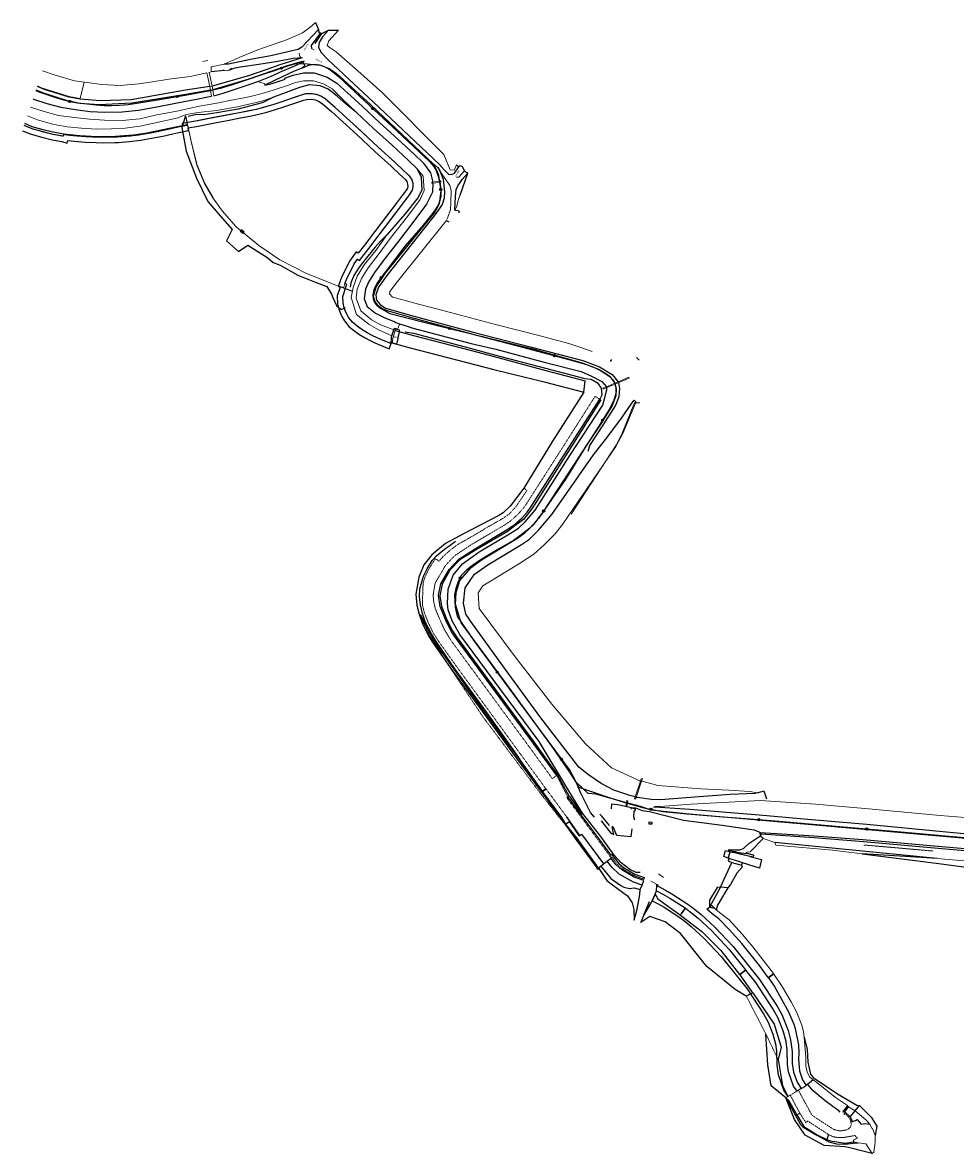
# Model space of a CAD drawing. Header units: metres. Extents: x -638 to 4513, y 95 to 2304.
# Tile 19 of 23: x -638 to 224, y 1260 to 2304. Entities that reach past the tile are written whole.
import ezdxf
from ezdxf.enums import TextEntityAlignment as Align

# ---------------------------------------------------------------- set-up
doc = ezdxf.new("R2010")
doc.units = ezdxf.units.M
doc.header["$LTSCALE"] = 0.1
for name, pattern in [('DASHDOT', [1, 0.5, -0.25, 0, -0.25]), ('DOT', [0.25, 0, -0.25]), ('HIDDEN', [9.525, 6.35, -3.175])]:
    doc.linetypes.add(name, pattern=pattern)
for name, color, linetype in [('BS-', 7, 'Continuous'), ('BS-BETONBAND', 255, 'Continuous'), ('BS-KANT-KREUKELBERM', 255, 'Continuous'), ('BS-KANT-OVERLAGING-BREUK-BETON', 1, 'Continuous'), ('BS-KRUINLIJN', 1, 'Continuous'), ('BS-OPP-5M2-NVV', 7, 'Continuous'), ('BS-OVERIGE-LIJNEN', 174, 'Continuous'), ('BS-SCHEIDINGSL-TALUDBEKL-NTZ', 1, 'Continuous'), ('BS-SCHEIDINGSLIJN-TALUD-NVV', 7, 'Continuous'), ('BS-SCHEIDINGSLIJN-TALUDBEKL', 255, 'Continuous'), ('BS-STORTSTEENLIJN-NVV', 7, 'Continuous'), ('BS-TEENSCHOT-GECONSTRUEERD', 198, 'Continuous'), ('BS-TUSSENBERM', 1, 'Continuous'), ('BS-VLAKAF-SL-OPENVLAKOBJECT', 7, 'Continuous'), ('BS-VLAKLABEL-OVERL-BREUK-BETON', 1, 'Continuous'), ('BS-ZANDLIJN', 76, 'Continuous'), ('Theoretische nullijn', 7, 'Continuous')]:
    doc.layers.add(name, color=color, linetype=linetype)
for name, color, linetype, lineweight in [('BS-BREEKLIJN', 253, 'Continuous', 0), ('BS-BREEKLIJN-NVV', 253, 'Continuous', 0), ('BS-DAMWAND-NVV', 253, 'Continuous', 0), ('BS-Dijkpaal', 2, 'Continuous', 25), ('BS-HEKWERK-NVV-KL-1_5M', 253, 'RASTER', 0), ('BS-HOOGTELIJN', 253, 'Continuous', 0), ('BS-HOOGTEPUNT', 253, 'Continuous', 0), ('BS-KANT-DOORGROEISTENEN', 253, 'Continuous', 0), ('BS-PERKOENRIJ', 203, 'DOT', 5), ('BS-PERKOENRIJ-MET-BETONBAND', 213, 'DASHDOT', 0), ('BS-PERKOENRIJ-NVV', 190, 'DOT', 5), ('BS-RASTER-NVV', 253, 'RASTER', 0), ('BS-TEENLIJN', 253, 'Continuous', 0), ('BS-TEENSCHOT', 11, 'HIDDEN', 13), ('BS-TRAP-CONTOUR', 253, 'Continuous', 0), ('BS-VLAKLABEL-BETON', 253, 'Continuous', 0), ('BS-VLAKLABEL-OVERIG', 253, 'Continuous', 0), ('BS-ZANDLIJN-NVV', 52, 'HIDDEN', 20)]:
    doc.layers.add(name, color=color, linetype=linetype, lineweight=lineweight)
doc.linetypes.add('RASTER', pattern='A,3,-2,[200,RASTER,S=0.75,R=0,X=0,Y=0],-2,3', length=10)

# ---------------------------------------------------------------- blocks, each defined once
blk = doc.blocks.new('12', base_point=(65397.449219, 405355.625))
at = {"layer": 'BS-HOOGTEPUNT'}
blk.add_lwpolyline([(65397.292969, 405355.15625), (65397.167969, 405355.21875), (65397.042969, 405355.34375), (65396.980469, 405355.46875), (65396.949219, 405355.59375), (65396.949219, 405355.65625), (65396.980469, 405355.78125), (65397.042969, 405355.90625), (65397.167969, 405356.03125), (65397.292969, 405356.09375), (65397.417969, 405356.125), (65397.480469, 405356.125), (65397.605469, 405356.09375), (65397.730469, 405356.03125), (65397.855469, 405355.90625), (65397.917969, 405355.78125), (65397.949219, 405355.65625), (65397.949219, 405355.59375), (65397.917969, 405355.46875), (65397.855469, 405355.34375), (65397.730469, 405355.21875), (65397.605469, 405355.15625), (65397.480469, 405355.125), (65397.417969, 405355.125)], close=True, dxfattribs=at)
for points in [[(65397.167969, 405355.3125), (65397.167969, 405355.9375)], [(65397.167969, 405355.625), (65397.730469, 405355.625)], [(65397.730469, 405355.3125), (65397.730469, 405355.96875)]]:
    blk.add_lwpolyline(points, dxfattribs=at)
blk = doc.blocks.new('dijkpaal')
at = {"layer": 'BS-Dijkpaal'}
h = blk.add_hatch(color=256, dxfattribs=at)
h.paths.add_polyline_path([(0, 0), (0, 1, 0.414214), (-1, 0)])
h.paths.add_polyline_path([(1, 0), (0, 0), (0, -1, 0.414214)])
for p, q in [((-1, 0), (1, 0)), ((0, -1), (0, 1))]:
    blk.add_line(p, q, dxfattribs=at)
blk.add_circle((0, 0), 1, dxfattribs=at)

msp = doc.modelspace()

# ---------------------------------------------------------------- linework, layer by layer
at = {"layer": 'BS-'}
msp.add_lwpolyline([(-637.523, 2204.232), (-629.489, 2201.04), (-619.865, 2198.225), (-610.21, 2195.882), (-601.395, 2194.31), (-596.435, 2192.811), (-595.887, 2195.156), (-589.692, 2194.455), (-579.345, 2193.694), (-569.55, 2193.243), (-562.787, 2193.13), (-552.482, 2193.272), (-548.944, 2193.432), (-538.786, 2194.195), (-528.773, 2195.364), (-518.673, 2197.18), (-508.08, 2199.279), (-498.77, 2201.339), (-493.19, 2202.619), (-484.443, 2204.361), (-484.763, 2206.853), (-477.003, 2208.175), (-469.335, 2209.658), (-461.585, 2211.159), (-455.183, 2212.369), (-448.389, 2213.64), (-436.249, 2215.957), (-427.772, 2217.564), (-420.698, 2219.06), (-411.954, 2221.293), (-404.938, 2223.414), (-395.57, 2226.507), (-387.096, 2229.394), (-377.864, 2232.496), (-375.581, 2233.154), (-370.559, 2233.284), (-367.487, 2232.69), (-364.272, 2231.481), (-361.044, 2229.482), (-354.079, 2223.541), (-352.404, 2221.964), (-342.319, 2212.773), (-328.787, 2200.345), (-312.351, 2185.158), (-297.42, 2171.439), (-289.209, 2163.836), (-284.138, 2159.091), (-282.775, 2157.334), (-282.059, 2154.719), (-281.984, 2152.857), (-282.347, 2151.265), (-284.989, 2147.081), (-287.055, 2144.318), (-291.651, 2138.261), (-306.413, 2118.791), (-312.213, 2111.266), (-321.897, 2098.624), (-327.638, 2091.083), (-329.711, 2092.357), (-335.703, 2083.893), (-343.268, 2068.772), (-345.376, 2062.707), (-346.033, 2060.817), (-344.339, 2059.853), (-346.996, 2051.709), (-346.68, 2044.541), (-345.494, 2039.384), (-344.615, 2036.889), (-342.735, 2032.684), (-340.369, 2028.642), (-336.275, 2023.608), (-332.164, 2019.997), (-327.109, 2016.462), (-322.021, 2013.369), (-316.55, 2010.494), (-312.299, 2008.477), (-306.525, 2005.9), (-299.024, 2002.973), (-297.207, 2007.631), (-304.597, 2010.515), (-310.209, 2013.019), (-314.314, 2014.967), (-319.557, 2017.723), (-324.376, 2020.652), (-329.073, 2023.936), (-332.661, 2027.088), (-336.248, 2031.499), (-338.282, 2034.974), (-339.968, 2038.744), (-340.685, 2040.779), (-341.705, 2045.217), (-341.961, 2051.022), (-338.796, 2060.724), (-338.32, 2062.182), (-339.944, 2063.106), (-338.652, 2066.824), (-331.402, 2081.315), (-328.338, 2085.644), (-326.402, 2084.454), (-317.924, 2095.589), (-308.249, 2108.22), (-302.441, 2115.754), (-287.668, 2135.24), (-283.062, 2141.31), (-280.867, 2144.245), (-277.664, 2149.318), (-276.961, 2152.393), (-277.087, 2155.49), (-278.215, 2159.612), (-280.431, 2162.47), (-285.803, 2167.496), (-294.03, 2175.114), (-308.963, 2188.835), (-325.4, 2204.023), (-338.944, 2216.462), (-349.007, 2225.633), (-350.742, 2227.266), (-358.089, 2233.533), (-362.055, 2235.989), (-366.123, 2237.519), (-370.145, 2238.297), (-376.352, 2238.136), (-379.354, 2237.27), (-388.699, 2234.13), (-397.16, 2231.248), (-406.446, 2228.182), (-413.297, 2226.111), (-421.835, 2223.93), (-428.755, 2222.467), (-437.184, 2220.869), (-449.318, 2218.553), (-456.107, 2217.283), (-462.525, 2216.07), (-470.285, 2214.567), (-477.898, 2213.095), (-490.332, 2210.976), (-489.996, 2208.354), (-494.238, 2207.509), (-499.87, 2206.217), (-509.107, 2204.173), (-519.602, 2202.093), (-529.506, 2200.312), (-539.264, 2199.173), (-549.244, 2198.424), (-552.63, 2198.271), (-562.78, 2198.131), (-569.394, 2198.241), (-579.047, 2198.686), (-589.228, 2199.434), (-599.744, 2200.624), (-600.091, 2199.139), (-600.23, 2199.181), (-609.181, 2200.777), (-618.573, 2203.057), (-627.861, 2205.773), (-630.219, 2206.71), (-635.939, 2208.983)], dxfattribs=at)
at = {"layer": 'BS-BETONBAND'}
for points in [[(-293.65, 2019.718), (-276.618, 2015.275), (-224.358, 2001.48), (-202.251, 1995.642), (-154.486, 1983), (-118.054, 1973.452)], [(-144.352, 1609.039), (-165.952, 1638.535), (-200.996, 1686.135), (-238.033, 1736.45), (-241.646, 1741.743), (-247.161, 1752.887), (-251.946, 1764.83), (-253.57, 1775.586), (-251.561, 1785.952), (-243.728, 1799.204), (-234.912, 1808.59), (-219.474, 1818.651), (-190.067, 1836.037), (-183.991, 1840.21), (-176.453, 1846.873), (-171.768, 1852.143), (-169.324, 1855.561), (-135.367, 1908.407), (-104.633, 1956.42)], [(-65.619, 1507.822), (-73.609, 1510.518), (-86.726, 1517.883), (-93.302, 1523.979), (-97.989, 1529.789)], [(-52.378, 1502.447), (-46.535, 1499.491), (-40.124, 1495.79), (-25.933, 1486.649), (-19.714, 1481.884), (-13.895, 1477.123), (-1.347, 1465.533), (14.765, 1448.329), (29.955, 1429.59)], [(76.546, 1318.687), (74.313, 1322.213), (69.646, 1335.301), (68.631, 1342.314), (68.395, 1355.337), (67.255, 1363.384), (64.601, 1373.217), (59.793, 1385.5), (54.824, 1394.219), (39.531, 1417.778), (30.239, 1429.241)]]:
    msp.add_lwpolyline(points, dxfattribs=at)
at = {"layer": 'BS-BREEKLIJN'}
for points in [[(-379.47, 2271.512), (-381.564, 2272.851), (-382.35, 2275.757)], [(-370.852, 2280.117), (-368.319, 2278.81)], [(-471.555, 2268.237), (-466.444, 2269.078)], [(-463.514, 2259.063), (-463.386, 2263.096), (-451.353, 2265.731)], [(-377.68, 2268.319), (-378.612, 2266.832), (-376.975, 2264.412), (-379.658, 2261.933)], [(-419.527, 2249.922), (-419.087, 2249.004), (-414.208, 2247.798), (-413.857, 2246.272)], [(-258.435, 2173.738), (-254.324, 2170.299)], [(-254.98, 2171.002), (-254.324, 2170.299)], [(-291.431, 2021.105), (-289.671, 2025.343)], [(-77.85, 1976.668), (-77.481, 1975.824)], [(-98.401, 1967.919), (-98.303, 1967.007)], [(-90.726, 1971.177), (-90.374, 1970.305)], [(-87.624, 1972.525), (-87.146, 1971.667)], [(-66.057, 1603.629), (-67.209, 1603.613)], [(-157.851, 1594.418), (-157.613, 1593.762)], [(-70.971, 1588.75), (-72.022, 1589.398)], [(-79.171, 1583.79), (-80.149, 1583.828)]]:
    msp.add_lwpolyline(points, dxfattribs=at)
at = {"layer": 'BS-BREEKLIJN-NVV'}
msp.add_lwpolyline([(33.715, 1534.218), (21.544, 1537.178), (15.645, 1538.29), (14.082, 1532.584), (14.446, 1532.524), (27.133, 1528.457)], dxfattribs=at)
at = {"layer": 'BS-DAMWAND-NVV'}
for points in [[(-436.094, 2111.864), (-440.258, 2115.58), (-453.024, 2129.959), (-461.984, 2142.35), (-469.618, 2155.455), (-476.726, 2172.317), (-481.995, 2194.163), (-486.226, 2213.98), (-487.084, 2217.858)], [(-461.636, 2142.396), (-469.437, 2155.493), (-476.408, 2172.268), (-481.769, 2194.201), (-486.744, 2217.788)], [(-333.704, 2056.053), (-345.304, 2060.49), (-375.342, 2072.287), (-399.995, 2085.126), (-419.353, 2098.286), (-433.741, 2109.849)], [(-333.697, 2056.264), (-345.122, 2060.631)]]:
    msp.add_lwpolyline(points, dxfattribs=at)
at = {"layer": 'BS-HEKWERK-NVV-KL-1_5M'}
for points in [[(-72.617, 1952.857), (-67.572, 1953.049)], [(-45.901, 1514.924), (-50.597, 1518.027)], [(-50.584, 1507.865), (-57.488, 1511.302)]]:
    msp.add_lwpolyline(points, dxfattribs=at)
at = {"layer": 'BS-HOOGTELIJN'}
for points in [[(-630.273, 2225.982), (-617.497, 2221.976), (-604.272, 2218.168), (-589.676, 2216.459), (-575.869, 2214.912), (-561.999, 2214.061), (-545.764, 2213.647), (-529.419, 2215.257), (-513.716, 2218.847), (-495.224, 2222.183), (-474.26, 2226.836), (-458.26, 2229.535), (-443.278, 2232.737), (-431.437, 2234.848), (-423.355, 2236.862), (-414.107, 2239.052), (-405.235, 2241.987), (-393.087, 2245.852), (-385.533, 2248.633), (-378.187, 2250.183), (-369.124, 2250.293), (-359.872, 2247.348), (-351.816, 2242.829), (-342.225, 2233.399), (-329.419, 2221.176)], [(-405.887, 2235.074), (-416.54, 2231.624), (-439.137, 2226.232), (-458.527, 2222.965), (-475.436, 2221.031), (-486.422, 2219.185)], [(-494.042, 2216.184), (-516.302, 2211.162), (-529.316, 2208.515), (-542.822, 2206.477), (-555.315, 2205.911), (-569.37, 2205.761), (-583.05, 2206.66), (-596.529, 2207.723), (-609.979, 2210.359), (-623.888, 2214.342), (-632.971, 2217.887)], [(-494.042, 2216.184), (-486.422, 2219.185)], [(-273.255, 2169.099), (-267.788, 2162.187), (-266.738, 2149.034), (-270.511, 2140.729), (-282.193, 2125.042), (-297.119, 2105.835), (-308.281, 2090.947), (-318.418, 2077.759), (-324.679, 2067.928), (-328.56, 2058.031), (-329.438, 2049.732), (-325.344, 2037.833), (-315.367, 2029.529), (-307.194, 2024.873), (-294.681, 2020.526)], [(-301.047, 2108.44), (-311.428, 2093.521), (-322.086, 2080.401), (-328.619, 2069.924), (-332.497, 2059.489), (-334.334, 2050.196), (-329.15, 2034.654), (-317.703, 2025.429), (-308.969, 2020.54), (-296.572, 2014.981)]]:
    msp.add_lwpolyline(points, dxfattribs=at)
at = {"layer": 'BS-KANT-DOORGROEISTENEN'}
msp.add_lwpolyline([(-444.632, 2261.975), (-446.732, 2260.045), (-449.294, 2259.586), (-451.336, 2259.753), (-452.238, 2260.541)], dxfattribs=at)
at = {"layer": 'BS-KANT-KREUKELBERM'}
for points in [[(-270.058, 1757.548), (-269.564, 1756.239), (-263.499, 1743.827), (-256.33, 1730.706), (-239.437, 1706.973), (-210.298, 1665.984), (-180.707, 1626.208), (-176.339, 1620.472), (-157.851, 1594.418), (-157.613, 1593.762), (-139.983, 1570.136), (-136.196, 1563.917)], [(-105.682, 1523.189), (-107.715, 1526.203)], [(6.709, 1505.792), (3.733, 1505.457), (-3.524, 1493.882), (-3.328, 1487.423)], [(13.481, 1505.148), (3.981, 1489.279), (3.219, 1485.925), (2.978, 1484.602)], [(-53.632, 1499.271), (-51.047, 1495.017), (-30.135, 1479.884), (-10.57, 1464.929), (7.079, 1447.516), (24.236, 1425.14)], [(24.513, 1424.785), (35.78, 1409.275), (36.543, 1408.34), (56.293, 1379.401), (62.647, 1358.199), (59.886, 1346.895), (64.045, 1322.862), (68.956, 1312.644)], [(67.093, 1311.393), (69.62, 1309.339), (77.316, 1295.569), (83.638, 1284.838), (96.044, 1277.216), (104.886, 1273.048), (108.257, 1271.552), (121.739, 1269.589), (129.561, 1270.908), (133.808, 1269.929)]]:
    msp.add_lwpolyline(points, dxfattribs=at)
at = {"layer": 'BS-KANT-OVERLAGING-BREUK-BETON'}
msp.add_lwpolyline([(-297.207, 2007.631), (-296.82, 2013.179), (-296.572, 2014.981), (-294.681, 2020.526), (-293.902, 2022.018), (-289.877, 2020.539), (-290.004, 2018.393), (-290.456, 2015.394), (-290.967, 2013.412), (-291.045, 2012.527), (-292.426, 2007.235), (-296.621, 2008.329)], close=True, dxfattribs=at)
at = {"layer": 'BS-KRUINLIJN'}
for points in [[(-364.268, 2297.681), (-374.681, 2286.443), (-379.855, 2281.402), (-383.041, 2279.267), (-388.527, 2277.875), (-408.407, 2273.324), (-425.725, 2270.179), (-447.514, 2265.591), (-451.353, 2265.731)], [(-355.055, 2297.14), (-360.688, 2290.742), (-363.893, 2285.745), (-364.427, 2281.385), (-362.132, 2276.661), (-355.32, 2269.596), (-331.592, 2247.553), (-313.822, 2230.913), (-253.099, 2173.18), (-248.21, 2168.027), (-244.369, 2164.064), (-241.723, 2163.777), (-238.901, 2164.996), (-234.905, 2170.934)], [(-362.425, 2294.511), (-371.024, 2282.959), (-370.852, 2280.117)], [(-379.47, 2271.512), (-400.101, 2264.929), (-412.127, 2260.68), (-428.926, 2254.731), (-462.631, 2245.28)], [(-377.68, 2268.319), (-381.659, 2267.561), (-394.328, 2263.868), (-428.802, 2251.762), (-462.004, 2241.952)], [(-379.658, 2261.933), (-373.387, 2264.665), (-368.288, 2265.662), (-363.428, 2264.983), (-354.443, 2261.765), (-348.061, 2257.272), (-333.876, 2244.405), (-316.124, 2228.018), (-258.435, 2173.738), (-256.649, 2170.111), (-255.544, 2167.698), (-253.471, 2163.197), (-252.895, 2157.64)], [(-464.718, 2245.089), (-487.063, 2241.585), (-537.361, 2232.824), (-565.989, 2231.785), (-584.326, 2233.27), (-594.632, 2235.256), (-617.202, 2242.196), (-623.877, 2245.168)], [(-464.066, 2241.538), (-486.698, 2237.719), (-536.761, 2229.531), (-566.727, 2228.191), (-584.717, 2229.41), (-596.921, 2232.09), (-618.245, 2238.815), (-625.009, 2241.772)], [(-254.324, 2170.299), (-252.426, 2167.115), (-249.402, 2159.503), (-248.035, 2147.814), (-248.363, 2142.063), (-250.325, 2135.977), (-255.58, 2128.151), (-301.233, 2070.664), (-308.992, 2059.856), (-311.359, 2052.755), (-310.84, 2047.719), (-307.557, 2043.636), (-302.497, 2040.406), (-299.272, 2039.527), (-278.613, 2033.529), (-221.457, 2018.302), (-167.625, 2004.334), (-120.186, 1992.051), (-105.062, 1986.324), (-93.331, 1979.291), (-87.624, 1972.525)], [(-238.463, 2130.998), (-238.011, 2143.408), (-237.157, 2149.872), (-235.662, 2153.429), (-233.526, 2156.529), (-231.695, 2159.028), (-226.693, 2164.664)], [(-229.673, 2167.146), (-234.772, 2161.191), (-236.933, 2161.106)], [(-252.763, 2156.69), (-251.517, 2149.043), (-252.861, 2136.712), (-256.669, 2129.649), (-303.241, 2072.251), (-310.989, 2060.245), (-313.871, 2051.617), (-312.092, 2045.85), (-309.582, 2042.707), (-304.267, 2039.394), (-300.19, 2037.826), (-278.584, 2031.817), (-221.88, 2016.428), (-167.682, 2003.071), (-120.818, 1989.975), (-105.737, 1984.095), (-95.422, 1977.165), (-90.726, 1971.177)], [(-109.616, 1570.607), (-113.311, 1574.788), (-122.231, 1592.66), (-126.456, 1602.801), (-132.224, 1612.042), (-147.896, 1634.946), (-191.003, 1693.966), (-227.905, 1743.742), (-232.604, 1750.009), (-237.376, 1764.837), (-237.916, 1767.019), (-237.366, 1778.016), (-233.756, 1788.853), (-223.549, 1801.114), (-213.765, 1808.133), (-180.749, 1828.098), (-173.951, 1833.092), (-165.112, 1841.128), (-156.182, 1852.964), (-115.985, 1914.932), (-102.892, 1934.578), (-93.321, 1950.038), (-89.438, 1959.661), (-89.29, 1965.724), (-90.374, 1970.305)], [(-115.485, 1908.386), (-113.805, 1913.666), (-101.478, 1932.433), (-90.152, 1950.157), (-86.754, 1958.788), (-86.22, 1966.232), (-87.146, 1971.667)], [(-72.022, 1589.398), (-76.822, 1590.446), (-91.702, 1595.561), (-103.258, 1601.464), (-115.244, 1609.672), (-123.971, 1616.671), (-159.969, 1663.31), (-191.772, 1706.925), (-222.187, 1748.936), (-228.324, 1758.008), (-230.57, 1768.007), (-228.853, 1782.151), (-220.389, 1794.818), (-207.888, 1803.421), (-176.797, 1822.125), (-169.442, 1827.259), (-160.874, 1835.787), (-148.915, 1849.863), (-110.545, 1904.941), (-99.525, 1919.297), (-85.158, 1938.07), (-75.77, 1951.702), (-72.806, 1955.531), (-72.167, 1954.939), (-71.689, 1954.231), (-71.266, 1953.749)], [(-80.149, 1583.828), (-108.276, 1591.737)], [(40.821, 1593.101), (38.455, 1592.369), (15.712, 1591.353), (-12.827, 1589.204), (-48.65, 1586.563), (-57.147, 1586.853), (-69.709, 1588.67), (-70.971, 1588.75)], [(-79.171, 1583.79), (-67.293, 1580.755), (-57.501, 1577.16), (-22.098, 1573.48), (41.507, 1567.934), (94.592, 1563.466), (139.53, 1559.28), (212.228, 1552.857), (257.43, 1548.92), (351.943, 1540.402), (418.796, 1534.97)], [(419.04, 1538.695), (352.443, 1544.445), (257.74, 1552.796), (212.021, 1556.884), (141.721, 1563.586), (94.617, 1567.597), (42.513, 1572.199), (-21.679, 1577.646), (-53.912, 1579.848), (-54.994, 1579.489)]]:
    msp.add_lwpolyline(points, dxfattribs=at)
at = {"layer": 'BS-OPP-5M2-NVV'}
msp.add_lwpolyline([(-158.764, 1593.773), (-157.851, 1594.418)], dxfattribs=at)
msp.add_lwpolyline([(-58.953, 1566.1), (-56.471, 1565.914), (-56.764, 1563.974), (-59.079, 1564.147)], close=True, dxfattribs=at)
at = {"layer": 'BS-OVERIGE-LIJNEN'}
for points in [[(-59.087, 1492.308), (-64.143, 1480.757)], [(126.701, 1294.182), (131.031, 1299.241), (134.999, 1304.327)]]:
    msp.add_lwpolyline(points, dxfattribs=at)
at = {"layer": 'BS-PERKOENRIJ'}
for points in [[(-296.279, 2009.952), (-294.469, 2016.992), (-293.65, 2019.718)], [(-154.555, 1596.861), (-177.715, 1628.431), (-207.381, 1669.181), (-236.276, 1708.707), (-253.674, 1733.09), (-258.264, 1740.174), (-263.195, 1750.572), (-266.636, 1759.244), (-268.504, 1766.787), (-267.776, 1786.775), (-266.046, 1792.236), (-262.55, 1799.593), (-258.278, 1806.344), (-256.318, 1809.169), (-253.17, 1806.86), (-249.755, 1810.651), (-246.939, 1813.32), (-242.772, 1816.901), (-239.404, 1819.551), (-234.818, 1822.745), (-229.772, 1825.595), (-211.889, 1835.88), (-211.999, 1836.081), (-193.687, 1846.585), (-188.27, 1850.365), (-182.029, 1857.227), (-171.89, 1872.19), (-174.895, 1874.301)], [(-135.449, 1571.004), (-154.097, 1596.365)], [(-135.127, 1588.448), (-123.309, 1572.485), (-106.714, 1550.035), (-94.796, 1533.738), (-94.019, 1532.91)], [(-64.113, 1513.328), (-72.691, 1516.346), (-83.341, 1522.58), (-88.166, 1526.794), (-93.472, 1533.554), (-94.915, 1535.567)], [(71.141, 1313.811), (74.88, 1316.092), (77.438, 1317.709)], [(121.318, 1297.059), (125.121, 1293.654), (126.741, 1290.874), (127.177, 1289.049), (127.444, 1286.756), (126.666, 1284.289), (124.863, 1282.709), (123.27, 1281.784), (117.009, 1280.784), (111.488, 1282.085), (95.566, 1292.399), (91.465, 1295.247), (90.63, 1296.395), (90.472, 1296.671), (78.617, 1318.424)], [(129.561, 1270.908), (129.451, 1272.246), (133.193, 1274.309), (133.26, 1274.379), (132.294, 1275.412), (132.056, 1275.181), (130.995, 1276.634), (120.912, 1274.817), (114.731, 1274.794), (110.552, 1275.539), (106.439, 1277.535), (87.212, 1290.023), (85.681, 1288.378), (80.239, 1296.788), (71.141, 1313.811), (68.956, 1312.644)]]:
    msp.add_lwpolyline(points, dxfattribs=at)
at = {"layer": 'BS-PERKOENRIJ-MET-BETONBAND'}
msp.add_lwpolyline([(-104.633, 1956.42), (-109.068, 1958.905), (-139.003, 1911.77), (-172.745, 1859.179), (-175.516, 1855.376), (-180.075, 1850.259), (-187.679, 1843.491), (-192.358, 1840.365), (-223.504, 1821.913), (-238.709, 1811.834), (-247.038, 1803.04), (-256.69, 1786.578), (-258.54, 1775.634), (-257.952, 1768.834), (-256.498, 1762.789), (-248.851, 1744.955), (-242.242, 1733.889), (-205.061, 1683.277), (-170.356, 1636.135), (-148.496, 1606.187), (-144.352, 1609.039), (-134.275, 1589.246)], dxfattribs=at)
at = {"layer": 'BS-PERKOENRIJ-NVV'}
msp.add_lwpolyline([(139.217, 1544.786), (171.139, 1542.026), (203.259, 1539.213)], dxfattribs=at)
at = {"layer": 'BS-RASTER-NVV'}
for points in [[(-580.655, 2248.989), (-584.329, 2233.943), (-594.609, 2235.802), (-620.226, 2243.899), (-623.756, 2245.531)], [(-130.982, 1850.084), (-89.701, 1914.014), (-83.887, 1924.944), (-72.617, 1952.857)]]:
    msp.add_lwpolyline(points, dxfattribs=at)
at = {"layer": 'BS-SCHEIDINGSL-TALUDBEKL-NTZ'}
for points in [[(-296.279, 2009.952), (-296.621, 2008.329)], [(-119.506, 1962.989), (-118.054, 1973.452)], [(-176.339, 1620.472), (-166.287, 1604.028)], [(-158.303, 1593.273), (-157.613, 1593.762)], [(-136.664, 1563.707), (-136.196, 1563.917)], [(-106.398, 1522.467), (-105.682, 1523.189)], [(-1.372, 1489.073), (-3.328, 1487.423)], [(77.316, 1295.569), (76.072, 1295.051)], [(104.551, 1272.08), (104.886, 1273.048)], [(129.561, 1270.908), (129.68, 1269.457)]]:
    msp.add_lwpolyline(points, dxfattribs=at)
at = {"layer": 'BS-SCHEIDINGSLIJN-TALUD-NVV'}
for points in [[(-435.26, 2111.15), (-433.741, 2109.849), (-434.24, 2109.286), (-436.507, 2111.272), (-436.094, 2111.864), (-435.746, 2111.566)], [(-435.601, 2111.728), (-435.746, 2111.566), (-436.028, 2111.252), (-435.552, 2110.825), (-435.26, 2111.15), (-435.124, 2111.301)], [(-434.18, 2110.453), (-433.652, 2109.979), (-433.563, 2110.059), (-433.045, 2110.601), (-435.328, 2112.662), (-435.821, 2112.077), (-435.928, 2112.022), (-435.601, 2111.728), (-435.124, 2111.301), (-434.656, 2110.88)], [(137.487, 1536.664), (208.347, 1527.851), (283.709, 1517.503)]]:
    msp.add_lwpolyline(points, dxfattribs=at)
msp.add_lwpolyline([(-434.723, 2110.806), (-434.656, 2110.88), (-434.295, 2111.282), (-433.819, 2110.854), (-434.18, 2110.453), (-434.246, 2110.378)], close=True, dxfattribs=at)
at = {"layer": 'BS-SCHEIDINGSLIJN-TALUDBEKL'}
for points in [[(-395.06, 2251.765), (-395.355, 2252.673), (-387.677, 2255.399), (-378.21, 2257.555), (-368.221, 2257.612), (-356.264, 2253.687), (-347.408, 2248.113), (-337.153, 2238.795), (-324.196, 2226.811), (-307.629, 2211.565), (-291.187, 2196.524), (-276.053, 2182.55), (-267.588, 2174.621), (-260.996, 2165.271), (-258.896, 2156.824)], [(-485.495, 2209.709), (-500.662, 2206.491), (-524.354, 2201.667), (-535.088, 2200.098), (-556.056, 2198.642), (-569.124, 2198.682), (-584.546, 2199.49), (-599.866, 2201.083), (-610.94, 2203.078), (-618.655, 2204.971), (-628.565, 2207.945), (-635.347, 2210.759)], [(-258.8, 2155.795), (-259.265, 2147.561), (-264.557, 2136.38), (-276.486, 2120.608), (-291.474, 2101.104), (-302.684, 2086.413), (-312.796, 2073.17), (-318.241, 2064.425), (-320.835, 2058.013), (-322.269, 2049.011), (-319.44, 2042.037), (-311.613, 2035.87), (-303.82, 2031.829), (-293.751, 2027.748), (-294.103, 2026.866)], [(-292.863, 2021.634), (-292.968, 2021.429), (-293.38, 2020.62), (-293.65, 2019.718)], [(-284.481, 2018.687), (-276.563, 2017.173), (-224.277, 2003.385), (-201.727, 1997.403), (-154.688, 1984.977), (-118.39, 1975.527), (-112.575, 1974.775), (-106.692, 1971.315), (-103.249, 1966.592), (-102.918, 1959.939), (-104.633, 1956.42), (-103.762, 1955.786), (-134.119, 1907.397), (-167.552, 1855.209), (-175.003, 1845.341), (-182.969, 1839.293), (-189.187, 1834.522), (-218.02, 1817.769), (-233.973, 1808.01), (-243.175, 1798.609), (-250.332, 1785.695), (-252.404, 1774.806), (-250.658, 1765.225), (-245.738, 1752.678), (-240.563, 1742.563), (-236.959, 1736.937), (-200.131, 1686.836), (-164.937, 1639.203), (-143.937, 1609.824), (-132.979, 1589.459), (-132.448, 1589.806), (-132.039, 1589.061), (-121.431, 1573.628), (-120.598, 1574.237)], [(-176.339, 1620.472), (-180.063, 1626.564), (-209.09, 1667.015), (-238.477, 1707.544), (-255.071, 1731.763), (-259.935, 1739.617), (-265.452, 1750.059), (-268.426, 1758.424), (-270.325, 1766.613), (-271.124, 1774.228), (-270.718, 1781.195), (-267.481, 1793.095), (-264.146, 1799.596), (-259.277, 1807.41), (-255.488, 1811.628), (-251.552, 1815.049), (-248.08, 1817.917), (-242.831, 1821.708), (-237.971, 1825.165)], [(-132.979, 1589.459), (-134.194, 1588.833), (-135.127, 1588.448)], [(-134.275, 1589.246), (-134.194, 1588.833), (-122.557, 1572.817), (-105.972, 1550.665), (-94.915, 1535.567), (-93.836, 1536.349), (-86.97, 1527.706), (-82.676, 1523.928), (-72.289, 1517.773), (-63.679, 1514.805), (-64.113, 1513.328)], [(-75.577, 1577.924), (-75.392, 1579.147), (-75.385, 1579.19), (-79.759, 1580.163), (-80.75, 1580.298), (-88.359, 1581.892), (-93.781, 1582.63), (-94.31, 1578.324)], [(-75.392, 1579.147), (-72.037, 1578.305), (-72.313, 1576.105), (-72.315, 1576.089), (-73.144, 1575.967), (-73.666, 1570.112), (-72.987, 1569.902), (-72.957, 1567.951)], [(-136.196, 1563.917), (-133.242, 1566.055), (-133.051, 1566.339), (-123.892, 1553.605), (-123.593, 1553.359), (-123.059, 1553.717), (-121.455, 1554.73), (-101.177, 1527.365)], [(-123.059, 1553.717), (-132.417, 1566.743), (-135.449, 1571.004)], [(-95.632, 1562.691), (-102.766, 1571.303), (-104.679, 1573.187)], [(-75.169, 1559.68), (-75.945, 1552.276), (-88.944, 1553.683), (-92.204, 1561.722)], [(43.312, 1554.995), (43.474, 1556.383), (93.116, 1553.247), (138.288, 1549.839), (211.017, 1543.494), (267.613, 1538.35)], [(13.949, 1532.528), (15.562, 1538.376), (14.116, 1540.574), (21.136, 1540.282), (24.627, 1540.414), (27.962, 1541.487), (32.853, 1546.193), (43.886, 1553.614)], [(46.254, 1550.673), (44.596, 1551.905), (43.886, 1553.614), (43.312, 1554.995), (44.393, 1555.015), (93.156, 1551.647), (138.796, 1548), (211.011, 1541.667), (267.706, 1536.508)], [(206.898, 1532.212), (137.785, 1539.009), (109.936, 1541.742), (57.005, 1547.25)], [(14.432, 1532.444), (13.818, 1530.069), (17.357, 1528.791), (23.92, 1526.784), (26.281, 1526.059), (27.051, 1528.415), (24.674, 1529.177), (24.579, 1529.225), (14.432, 1532.444), (13.949, 1532.528), (9.902, 1534.084), (11.312, 1539.808), (15.562, 1538.376), (21.447, 1538.289), (21.992, 1538.281), (30.317, 1537.086)], [(15.562, 1538.376), (15.176, 1539.703), (20.144, 1539.042), (21.992, 1538.281), (21.926, 1537.44), (26.136, 1536.301), (26.247, 1536.384), (26.601, 1536.227), (33.754, 1534.373), (37.103, 1533.71), (37.514, 1535.273), (37.422, 1535.436), (30.317, 1537.086), (30.468, 1537.505), (37.422, 1535.436)], [(37.103, 1533.71), (33.734, 1534.279), (26.204, 1536.167), (21.61, 1537.248), (21.447, 1538.289)], [(-105.682, 1523.189), (-103.752, 1525.139), (-101.177, 1527.365), (-97.989, 1529.789), (-94.373, 1532.493), (-94.019, 1532.91), (-93.472, 1533.554)], [(-103.752, 1525.139), (-94.479, 1513.746), (-85.19, 1507.458), (-82.476, 1505.775), (-77.132, 1504.658), (-72.87, 1505.285), (-67.487, 1503.854), (-65.619, 1507.822), (-63.909, 1512.067), (-72.832, 1515.072), (-84.429, 1521.821), (-89.429, 1526.403), (-94.373, 1532.493)], [(26.281, 1526.059), (26.927, 1524.352), (21.857, 1518.853), (15.941, 1508.482), (13.481, 1505.148), (6.709, 1505.792), (17.357, 1528.791)], [(33.715, 1534.218), (44.722, 1531.446), (42.628, 1523.555), (27.133, 1528.457)], [(-53.632, 1499.271), (-52.378, 1502.447), (-52.02, 1507.462), (-52.316, 1508.716)], [(-52.02, 1507.462), (-44.066, 1503.225), (-38.119, 1499.813), (-23.28, 1490.295), (-17.432, 1485.824), (-11.022, 1480.62), (1.6, 1468.867), (18.34, 1451.109), (42.852, 1420.648), (59.056, 1396.045), (63.514, 1388.203), (69.235, 1373.697), (71.503, 1365.07), (72.993, 1354.217), (73.058, 1343.178), (74.319, 1335.15), (77.63, 1325.813), (81.13, 1319.903)], [(50.875, 1422.525), (46.877, 1428.082), (42.627, 1433.683), (26.364, 1453.724), (14.752, 1466.943), (5.12, 1476.769), (-0.956, 1481.4), (-5.822, 1485.523), (-4.595, 1486.355), (-3.328, 1487.423), (1.255, 1486.373)], [(51.171, 1422.193), (56.656, 1414.182), (69.692, 1390.932), (74.469, 1379.523), (75.853, 1375.294), (78.883, 1360.293), (79.063, 1352.762), (78.839, 1347.323), (79.249, 1339.468), (79.858, 1336.218), (82.602, 1328.002), (85.258, 1323.834), (85.945, 1322.843)], [(92.232, 1327.961), (86.984, 1323.582), (85.945, 1322.843), (85.183, 1322.298)], [(76.546, 1318.687), (77.438, 1317.709), (78.617, 1318.424), (81.13, 1319.903), (81.932, 1320.344), (85.239, 1322.141)], [(86.984, 1323.582), (90.337, 1319.797), (103.464, 1308.929), (115.212, 1300.445), (117.044, 1298.172)], [(80.239, 1296.788), (77.316, 1295.569)], [(120.823, 1296.016), (121.318, 1297.059), (121.766, 1298.006), (126.293, 1294.226), (128.65, 1289.555), (131.45, 1290.346), (133.006, 1291.392), (136.759, 1287.183), (140.127, 1287.595), (144.662, 1286.925)], [(121.68, 1298.34), (121.766, 1298.006)], [(127.177, 1289.049), (128.65, 1289.555)], [(106.439, 1277.535), (104.886, 1273.048)]]:
    msp.add_lwpolyline(points, dxfattribs=at)
at = {"layer": 'BS-STORTSTEENLIJN-NVV'}
for points in [[(-487.084, 2217.858), (-490.665, 2207.164), (-486.598, 2185.439), (-477.052, 2160.257), (-466.649, 2139.003), (-455.109, 2125.481), (-444.122, 2112.946), (-449.272, 2102.666), (-438.302, 2092.554), (-429.493, 2098.467), (-411.277, 2086.878), (-406.336, 2082.683), (-399.869, 2079.978), (-383.365, 2070.85), (-366.617, 2064.159), (-356.667, 2060.321), (-352.455, 2053.368), (-350.981, 2050.178), (-347.828, 2042.834), (-343.464, 2039.117), (-339.538, 2040.888)], [(-105.682, 1523.189), (-98.106, 1511.955), (-94.142, 1508.881)], [(-94.142, 1508.881), (-82.327, 1500.327), (-79.047, 1497.748), (-74.754, 1491.528), (-73.358, 1485.189), (-72.948, 1475.507), (-70.106, 1485.657), (-67.82, 1499.046), (-67.487, 1503.854)], [(36.543, 1408.34), (30.592, 1405.292), (20.402, 1411.417), (-5.85, 1432.762), (-30.167, 1463.023), (-44.378, 1473.917), (-58.388, 1478.779), (-66.829, 1473.105), (-64.147, 1479.784), (-57.189, 1491.394), (-56.31, 1493.341), (-53.632, 1499.271)], [(146.756, 1260.104), (133.338, 1263.386), (130.113, 1264.169), (121.783, 1266.191), (102.629, 1267.425), (85.003, 1276.808), (75.132, 1291.431), (67.093, 1311.393), (53.659, 1322.615), (50.407, 1341.799), (48.763, 1370.189)], [(84.027, 1367.521), (86.815, 1355.888), (87.375, 1344.277), (89.873, 1333.234), (92.319, 1330.235), (114.898, 1315.231), (132.531, 1304.769), (134.999, 1304.327), (145.878, 1293.469), (151.011, 1285.332), (149.477, 1276.519)]]:
    msp.add_lwpolyline(points, dxfattribs=at)
at = {"layer": 'BS-TEENLIJN'}
for points in [[(-393.123, 2288.467), (-379.253, 2294.686), (-373.538, 2298.533), (-370.226, 2301.471), (-367.227, 2304.007)], [(-345.84, 2296.991), (-354.961, 2287.243), (-356.226, 2282.959), (-353.554, 2280.72), (-347.992, 2277.105), (-325.175, 2257.149), (-304.913, 2238.776), (-248.508, 2182.329), (-242.765, 2168.148), (-239.112, 2167.79), (-236.868, 2172.712)], [(-451.353, 2265.731), (-437.526, 2271.73), (-421.201, 2278.617), (-393.123, 2288.467)], [(-619.071, 2259.589), (-608.54, 2255.658), (-589.486, 2250.283), (-580.655, 2248.989), (-577.792, 2248.673), (-564.694, 2246.866), (-547.365, 2246.002), (-530.152, 2247.509), (-517.638, 2249.448), (-502.535, 2251.703), (-482.956, 2254.167), (-467.372, 2257.665)], [(-463.419, 2258.566), (-465.487, 2258.075)], [(-252.426, 2167.115), (-250.121, 2163.773), (-247.702, 2160.509), (-243.148, 2153.539), (-242.013, 2148.902), (-242.241, 2137.581), (-242.609, 2131.462), (-245.242, 2123.464), (-246.436, 2121.031), (-291.427, 2065.079), (-298.548, 2055.659), (-298.763, 2053.48), (-296.036, 2050.688), (-286.492, 2047.997), (-276.622, 2045.381), (-242.351, 2036.369), (-200.886, 2025.447), (-159.754, 2014.825), (-133.347, 2007.683), (-122.986, 2004.242), (-111.831, 2000.331)], [(-238.463, 2130.998), (-236.955, 2133.643), (-235.242, 2140.645), (-233.976, 2144.433)], [(-67.209, 1603.613), (-94.01, 1615.989), (-117.773, 1638.28), (-148.954, 1674.848), (-182.792, 1718.419), (-216.136, 1763), (-216.874, 1777.527), (-212.569, 1784.176), (-178.794, 1804.799), (-165.647, 1813.38), (-155.993, 1821.785), (-146.274, 1831.723), (-139.158, 1840.768), (-133.125, 1849.245), (-89.918, 1912.733), (-83.372, 1924.586), (-71.78, 1952.764), (-71.689, 1954.231)], [(40.821, 1593.101), (33.981, 1594.13), (14.317, 1595.547), (-11.327, 1596.723), (-51.03, 1599.836), (-65.565, 1603.577), (-66.057, 1603.629)], [(421.149, 1553.324), (352.449, 1559.496), (255.635, 1568.198), (209.497, 1571.919), (140.036, 1578.411), (94.44, 1582.614), (43.82, 1585.847), (-20.2, 1582.54), (-49.071, 1580.399), (-53.797, 1580.396), (-53.912, 1579.848)], [(30.468, 1537.505), (30.716, 1538.195), (34.048, 1538.612), (46.254, 1550.673), (57.005, 1547.25), (57.855, 1544.648), (110.163, 1540.044), (137.487, 1536.664)], [(206.898, 1532.212), (292.091, 1525.015), (301.906, 1524.205), (324.387, 1521.427), (387.255, 1514.818), (458.323, 1508.627)], [(123.913, 1304.283), (113.057, 1311.623), (95.797, 1325.629), (92.232, 1327.961), (89.387, 1330.554), (86.864, 1334.937), (85.427, 1341.025), (85.587, 1348.485), (84.027, 1367.521), (83.364, 1372.473), (81.968, 1378.364), (77.11, 1390.191), (72.051, 1400.095), (63.126, 1414.943), (55.977, 1425.491), (55.934, 1425.622), (55.785, 1426.08), (46.24, 1438.597), (36.619, 1450.822), (27.084, 1462.06), (14.662, 1475.779), (2.978, 1484.602), (1.255, 1486.373)], [(68.956, 1312.644), (67.093, 1311.393)], [(124.279, 1303.658), (124.581, 1303.275)], [(133.808, 1269.929), (140.816, 1268.918), (146.756, 1260.104), (148.468, 1261.262), (149.436, 1270.433), (149.477, 1276.519), (147.122, 1283.034), (146.045, 1283.614), (144.662, 1286.925), (140.9, 1290.98), (131.031, 1299.241), (124.964, 1303.037)]]:
    msp.add_lwpolyline(points, dxfattribs=at)
at = {"layer": 'BS-TEENSCHOT'}
for points in [[(-341.311, 2059.175), (-340.654, 2061.065), (-338.652, 2066.824), (-331.402, 2081.315), (-328.338, 2085.644), (-326.402, 2084.454), (-317.924, 2095.589), (-308.249, 2108.22), (-302.441, 2115.754), (-287.668, 2135.24), (-283.062, 2141.31), (-280.867, 2144.245), (-277.664, 2149.318), (-276.961, 2152.393), (-277.087, 2155.49), (-278.215, 2159.612), (-280.431, 2162.47), (-285.803, 2167.496), (-294.03, 2175.114), (-308.963, 2188.835), (-325.4, 2204.023), (-338.944, 2216.462), (-349.007, 2225.633), (-350.742, 2227.266), (-358.089, 2233.533), (-362.055, 2235.989), (-366.123, 2237.519), (-370.145, 2238.297), (-376.352, 2238.136), (-379.354, 2237.27), (-388.699, 2234.13), (-397.16, 2231.248), (-406.446, 2228.182), (-413.297, 2226.111), (-421.835, 2223.93), (-428.755, 2222.467), (-437.184, 2220.869), (-449.318, 2218.553), (-456.107, 2217.283), (-462.525, 2216.07), (-470.285, 2214.567), (-477.898, 2213.095), (-485.603, 2211.782)], [(-485.42, 2209.265), (-494.238, 2207.509), (-499.87, 2206.217), (-509.107, 2204.173), (-519.602, 2202.093), (-529.506, 2200.312), (-539.264, 2199.173), (-549.244, 2198.424), (-552.63, 2198.271), (-562.78, 2198.131), (-569.394, 2198.241), (-579.047, 2198.686), (-589.228, 2199.434), (-599.744, 2200.624), (-600.091, 2199.139), (-600.23, 2199.181), (-609.181, 2200.777), (-618.573, 2203.057), (-627.861, 2205.773), (-635.939, 2208.983)], [(-297.207, 2007.631), (-304.597, 2010.515), (-310.209, 2013.019), (-314.314, 2014.967), (-319.557, 2017.723), (-324.376, 2020.652), (-329.073, 2023.936), (-332.661, 2027.088), (-336.248, 2031.499), (-338.282, 2034.974), (-339.968, 2038.744), (-340.685, 2040.779), (-341.705, 2045.217), (-341.961, 2051.022), (-339.586, 2058.303)]]:
    msp.add_lwpolyline(points, dxfattribs=at)
at = {"layer": 'BS-TEENSCHOT-GECONSTRUEERD'}
for points in [[(-485.603, 2211.782), (-485.842, 2211.741), (-485.495, 2209.709), (-485.42, 2209.265)], [(-341.311, 2059.175), (-339.524, 2058.491), (-339.586, 2058.303)], [(-297.207, 2007.631), (-296.621, 2008.329), (-279.605, 2003.89), (-227.362, 1990.1), (-202.432, 1983.621), (-157.335, 1972.551), (-119.506, 1962.989), (-148.275, 1917.689), (-174.895, 1874.301), (-187.262, 1857.45), (-193.902, 1851.541), (-197.769, 1848.957), (-230.545, 1832.023), (-246.963, 1823.059), (-259.754, 1812.591), (-267.184, 1803.437), (-271.786, 1792.069), (-274.455, 1776.281), (-273.592, 1766.291), (-271.547, 1757.793), (-268.436, 1749.106), (-262.646, 1737.335), (-257.992, 1730.153), (-240.508, 1705.651), (-211.599, 1666.105), (-181.93, 1625.351), (-166.287, 1604.028), (-158.764, 1593.773), (-158.303, 1593.273), (-139.655, 1567.912), (-136.664, 1563.707), (-127.299, 1550.671), (-106.398, 1522.467)], [(-127.299, 1550.671), (-106.398, 1522.467)], [(206.898, 1532.212), (137.487, 1536.664)], [(6.709, 1505.792), (-3.328, 1487.423)], [(-53.632, 1499.271), (-56.307, 1493.34), (-51.248, 1490.781), (-45.283, 1487.337), (-31.634, 1478.545), (-25.861, 1474.122), (-20.165, 1469.461), (-8.328, 1458.504), (7.296, 1441.82), (22.548, 1423.006), (31.511, 1411.95), (46.364, 1389.069), (50.836, 1381.222), (55.184, 1370.113), (57.538, 1361.393), (58.507, 1354.55), (58.743, 1341.511), (59.99, 1332.905), (65.358, 1317.849), (68.956, 1312.644)], [(-1.372, 1489.073), (1.255, 1486.373)], [(67.093, 1311.393), (76.072, 1295.051), (78.778, 1290.125), (80.711, 1286.775), (83.208, 1284.277), (95.777, 1276.948), (104.551, 1272.08), (106.71, 1270.883), (113.731, 1268.946), (121.486, 1268.52), (129.68, 1269.457), (133.808, 1269.929)]]:
    msp.add_lwpolyline(points, dxfattribs=at)
at = {"layer": 'BS-TRAP-CONTOUR'}
for points in [[(-463.086, 2236.099), (-464.066, 2241.538), (-464.718, 2245.089), (-467.372, 2257.665)], [(-461.112, 2236.475), (-462.004, 2241.952), (-462.631, 2245.28), (-465.305, 2257.867), (-465.487, 2258.075)], [(-464.718, 2245.089), (-462.631, 2245.28)], [(-464.066, 2241.538), (-462.004, 2241.952)], [(-252.895, 2157.64), (-252.763, 2156.69)], [(-77.85, 1976.668), (-87.624, 1972.525), (-90.726, 1971.177), (-98.401, 1967.919), (-101.748, 1966.539), (-101.417, 1965.751), (-98.303, 1967.007), (-90.374, 1970.305), (-87.146, 1971.667), (-77.481, 1975.824)], [(-157.613, 1593.762), (-154.097, 1596.365), (-154.555, 1596.861), (-157.851, 1594.418)], [(-79.759, 1580.163), (-79.171, 1583.79), (-78.856, 1585.72), (-79.774, 1585.886), (-80.149, 1583.828), (-80.75, 1580.298)], [(55.785, 1426.08), (50.875, 1422.525), (51.171, 1422.193), (55.934, 1425.622)]]:
    msp.add_lwpolyline(points, dxfattribs=at)
for points in [[(-258.896, 2156.824), (-259.859, 2156.701), (-259.679, 2155.675), (-258.8, 2155.795), (-256.023, 2156.231), (-252.763, 2156.69), (-251.15, 2156.934), (-251.271, 2157.879), (-252.895, 2157.64), (-256.175, 2157.18)], [(-65.3, 1606.143), (-66.057, 1603.629), (-70.971, 1588.75), (-71.589, 1587.227), (-72.601, 1587.539), (-72.022, 1589.398), (-67.209, 1603.613), (-66.424, 1606.007)], [(-25.587, 1486.18), (-25.995, 1486.399), (-29.878, 1481.16), (-29.434, 1480.997)], [(30.239, 1429.241), (29.955, 1429.59), (24.236, 1425.14), (24.513, 1424.785)], [(123.913, 1304.283), (119.846, 1298.455), (120.106, 1298.117), (124.279, 1303.658)], [(124.964, 1303.037), (124.581, 1303.275), (121.311, 1298.598), (121.68, 1298.34)]]:
    msp.add_lwpolyline(points, close=True, dxfattribs=at)
at = {"layer": 'BS-TUSSENBERM'}
for points in [[(-367.554, 2284.849), (-361.354, 2293.995)], [(-461.112, 2236.475), (-452.506, 2238.743), (-440.459, 2242.792), (-429.229, 2246.67), (-419.527, 2249.922), (-408.574, 2254.364), (-397.33, 2259.408), (-386.312, 2264.119), (-377.68, 2268.319)], [(-379.47, 2271.512), (-387.605, 2270.76), (-402.036, 2268.228), (-419.578, 2265.338), (-436.356, 2262.875), (-441.629, 2261.908), (-446.732, 2260.045)], [(-451.336, 2259.753), (-463.419, 2258.566)], [(-379.658, 2261.933), (-387.366, 2258.776), (-397.778, 2253.802), (-413.857, 2246.272), (-411.169, 2246.767), (-407.188, 2247.925), (-395.06, 2251.765)], [(-627.768, 2233.495), (-627.501, 2233.373), (-615.086, 2229.196), (-602.303, 2226.075), (-588.591, 2223.653), (-575.079, 2221.951), (-561.714, 2221.271), (-545.736, 2221.69), (-530.549, 2223.215), (-515.043, 2225.921), (-496.393, 2229.515), (-475.364, 2233.572), (-466.425, 2235.516), (-463.086, 2236.099)], [(-293.751, 2027.748), (-293.05, 2027.202), (-289.558, 2025.998), (-282.388, 2023.832)], [(-282.388, 2023.832), (-278.088, 2022.212), (-223.503, 2007.738), (-200.51, 2002.564), (-154.854, 1990.1), (-121.8, 1981.868), (-112.448, 1977.462), (-102.713, 1972.577), (-98.401, 1967.919)], [(-67.48, 1519.478), (-70.963, 1519.41), (-76.865, 1522.244), (-84.925, 1528.47), (-91.43, 1535.48), (-103.574, 1552.6), (-120.598, 1574.237), (-132.211, 1593.362), (-160.51, 1640.222), (-197.024, 1689.416), (-233.731, 1739.196), (-240.926, 1751.696), (-244.587, 1761.975), (-245.286, 1767.711), (-244.797, 1780.914), (-239.967, 1793.973), (-231.384, 1804.343), (-216.069, 1815.392), (-188.175, 1831.921), (-179.859, 1837.341), (-173.639, 1842.986), (-164.376, 1853.931), (-131.673, 1905.213), (-101.866, 1950.988), (-98.072, 1965.133), (-98.303, 1967.007)], [(-75.385, 1579.19), (-71.751, 1579.041), (-65.496, 1576.696), (-58.815, 1575.66), (-27.512, 1567.648), (8.426, 1563.015), (37.749, 1558.887), (42.016, 1557.045), (43.474, 1556.383)], [(-103.551, 1567.189), (-103.088, 1566.781), (-94.35, 1555.796), (-91.793, 1554.458), (-93.075, 1559.872), (-93.079, 1562.144)], [(-67.48, 1519.478), (-70.963, 1519.41), (-76.865, 1522.244), (-84.925, 1528.47), (-91.43, 1535.48), (-103.574, 1552.6)]]:
    msp.add_lwpolyline(points, dxfattribs=at)
at = {"layer": 'BS-VLAKAF-SL-OPENVLAKOBJECT'}
for points in [[(-367.227, 2304.007), (-364.268, 2297.681), (-364.445, 2296.608), (-363.68, 2294.524), (-362.425, 2294.511), (-361.354, 2293.995), (-355.055, 2297.14), (-345.84, 2296.991)], [(-236.868, 2172.712), (-234.905, 2170.934), (-233.621, 2172.128), (-231.63, 2171.067), (-229.673, 2167.146), (-228.71, 2166.311), (-227.555, 2165.6), (-226.693, 2164.664), (-233.976, 2144.433)], [(-238.463, 2130.998), (-234.986, 2130.561), (-234.52, 2128.526)], [(-243.792, 2119.658), (-245.504, 2120.596)], [(-70.836, 1994.995), (-68.177, 1992.324)], [(-93.914, 1993.039), (-95.138, 1991.291)], [(-90.726, 1971.177), (-90.374, 1970.305)], [(-108.276, 1591.737), (-115.489, 1592.35), (-126.456, 1602.801)], [(40.821, 1593.101), (46.784, 1594.671), (49.138, 1587.546)], [(-79.171, 1583.79), (-80.149, 1583.828)], [(27.051, 1528.415), (27.133, 1528.457)], [(33.715, 1534.218), (33.734, 1534.279)]]:
    msp.add_lwpolyline(points, dxfattribs=at)
at = {"layer": 'BS-ZANDLIJN'}
for points in [[(-329.419, 2221.176), (-338.604, 2228.437), (-347.014, 2236.156), (-355.572, 2242.704), (-362.81, 2245.712), (-372.943, 2246.416), (-381.892, 2244.255), (-394.341, 2239.62), (-405.887, 2235.074), (-416.48, 2229.83), (-438.451, 2224.192), (-458.172, 2220.63), (-470.329, 2218.851), (-476.75, 2219.089), (-484.802, 2217.221)], [(-329.419, 2221.176), (-313.618, 2206.179), (-296.485, 2190.875), (-281.404, 2176.742), (-273.255, 2169.099)], [(-273.255, 2169.099), (-269.431, 2161.39), (-268.991, 2149.461), (-272.524, 2142.311), (-284.621, 2127.263), (-301.047, 2108.44), (-306.924, 2102.672), (-312.208, 2096.371), (-321.159, 2085.456), (-326.918, 2078.292), (-331.767, 2070.657), (-334.658, 2063.695), (-335.123, 2059.93)], [(-126.016, 1551.463), (-135.411, 1563.085), (-136.196, 1563.917)], [(-107.715, 1526.203), (-126.016, 1551.463)]]:
    msp.add_lwpolyline(points, dxfattribs=at)
at = {"layer": 'BS-ZANDLIJN-NVV'}
for points in [[(-270.058, 1757.548), (-267.486, 1749.784), (-261.838, 1738.385), (-255.471, 1728.474), (-241.193, 1705.898), (-212.637, 1663.25), (-183.716, 1624.709), (-158.935, 1591.775), (-138.617, 1565.855), (-136.196, 1563.917)], [(30.592, 1405.292), (48.763, 1370.189), (59.886, 1346.895)]]:
    msp.add_lwpolyline(points, dxfattribs=at)
at = {"layer": 'Theoretische nullijn'}
for points in [[(-625.166, 2241.303), (-622.645, 2240.224), (-616.022, 2237.933), (-608.927, 2235.472), (-601.815, 2233.214), (-593.945, 2231.238), (-586.8, 2229.999), (-577.978, 2228.914), (-569.657, 2228.192), (-562.362, 2227.604), (-555.57, 2227.413), (-547.928, 2227.876), (-540.163, 2228.483), (-531.948, 2229.678), (-513.141, 2232.574), (-487.483, 2237.067), (-464.372, 2241.445), (-453.582, 2243.841), (-442.815, 2247.05), (-429.981, 2251.42), (-417.172, 2255.775), (-403.166, 2260.467), (-394.454, 2263.364), (-388.798, 2265.431), (-386.273, 2265.835), (-377.916, 2266.257), (-366.043, 2265.157), (-362.507, 2264.612), (-358.42, 2263.33), (-354.931, 2261.267), (-351.041, 2258.482), (-346.074, 2254.525), (-330.526, 2239.838), (-291.718, 2203.732), (-262.044, 2175.988), (-257.867, 2171.308), (-255.785, 2167.484), (-253.884, 2162.393), (-252.389, 2157.075), (-251.593, 2152.334), (-251.37, 2147.264), (-251.41, 2143.559), (-252.212, 2139.693), (-253.562, 2135.951), (-256.801, 2131.103), (-260.234, 2126.138), (-267.711, 2117.047), (-284.204, 2098.078), (-302.374, 2074.081), (-305.887, 2069.028)], [(-625.166, 2241.303), (-622.645, 2240.224), (-616.022, 2237.933), (-608.927, 2235.472), (-601.815, 2233.214), (-593.945, 2231.238), (-586.8, 2229.999), (-577.978, 2228.914), (-569.657, 2228.192), (-562.362, 2227.604), (-555.57, 2227.413), (-547.928, 2227.876), (-540.163, 2228.483), (-531.948, 2229.678), (-513.141, 2232.574), (-487.483, 2237.067), (-464.372, 2241.445), (-453.582, 2243.841), (-442.815, 2247.05), (-429.981, 2251.42), (-417.172, 2255.775), (-403.166, 2260.467), (-394.454, 2263.364), (-388.798, 2265.431), (-386.273, 2265.835), (-377.916, 2266.257), (-366.043, 2265.157), (-362.507, 2264.612), (-358.42, 2263.33), (-354.931, 2261.267), (-351.041, 2258.482), (-346.074, 2254.525), (-330.526, 2239.838), (-291.718, 2203.732), (-262.044, 2175.988), (-257.867, 2171.308), (-255.785, 2167.484), (-253.884, 2162.393), (-252.389, 2157.075), (-251.593, 2152.334), (-251.37, 2147.264), (-251.41, 2143.559), (-252.212, 2139.693), (-253.562, 2135.951), (-256.801, 2131.103), (-260.234, 2126.138), (-267.711, 2117.047), (-284.204, 2098.078), (-302.374, 2074.081), (-310.058, 2063.709), (-313.428, 2057.363), (-314.294, 2052.704), (-313.951, 2049.003), (-312.716, 2045.683), (-310.779, 2043.086), (-308.112, 2040.789), (-306.17, 2039.719), (-298.561, 2035.483), (-268.192, 2027.887), (-224.362, 2016.917), (-176.135, 2004.294), (-134.476, 1993.452), (-117.856, 1988.587), (-111.116, 1986.286), (-103.786, 1982.702), (-99.092, 1980.069), (-96.093, 1977.85), (-92.931, 1974.648), (-91.703, 1972.734), (-90.833, 1971.186), (-89.971, 1967.61), (-89.983, 1961.193), (-91.553, 1955.415), (-95.459, 1947.762), (-105.667, 1931.466), (-119.418, 1910.014), (-136.578, 1881.9), (-151.946, 1859.818), (-161.292, 1846.265), (-169.153, 1837.428), (-175.914, 1832.104), (-184.18, 1825.903), (-197.245, 1818.447), (-214.046, 1808.328), (-222.269, 1802.98), (-227.329, 1798.773), (-232.234, 1793.951), (-235.283, 1787.987), (-237.512, 1781.658), (-238.65, 1775.768), (-238.579, 1769.837), (-238.309, 1764.332), (-237.265, 1759.998), (-236.103, 1755.506), (-220.704, 1733.057), (-179.946, 1678.007), (-132.317, 1613.449), (-124.682, 1599.095), (-123.266, 1597.888), (-93.118, 1587.573), (-81.423, 1584.168), (-63.94, 1579.25), (-53.207, 1576.883), (-46.383, 1575.819), (-23.877, 1573.575), (9.1, 1570.809), (37.802, 1568.586), (53.632, 1567.361), (173.385, 1556.81), (348.662, 1541.367)]]:
    msp.add_lwpolyline(points, dxfattribs=at)

# ---------------------------------------------------------------- block references
for p in [(-398.577, 2261.993), (-494.864, 2235.774), (-593.995, 2231.251), (-314.162, 2224.613), (-251.491, 2150.008), (-306.392, 2068.657), (-243.303, 2021.658), (-146.497, 1996.581), (-102.169, 1937.05), (-156.536, 1853.161), (-233.571, 1791.335), (-199.422, 1704.312), (-140.012, 1623.878), (-57.387, 1577.805), (42.102, 1568.253), (141.728, 1559.599)]:
    msp.add_blockref('dijkpaal', p)
at = {"layer": 'BS-HOOGTEPUNT'}
msp.add_blockref('12', (-106.89, 1523.132), dxfattribs=at)

# ---------------------------------------------------------------- texts
at = {"layer": 'BS-VLAKLABEL-BETON', "width": 0.68}
for s, rotation, p in [('OS098796', 60.563414, (-375.875, 2281.556)), ('OS098795', 336.806551, (-364.034, 2268.923))]:
    msp.add_text(s, height=1.25, rotation=rotation, dxfattribs=at).set_placement(p, align=Align.MIDDLE)
at = {"layer": 'BS-VLAKLABEL-OVERIG', "width": 0.68}
msp.add_text('OS098898', height=1.25, rotation=61.5933, dxfattribs=at).set_placement((-236.521, 2164.395), align=Align.MIDDLE)
at = {"layer": 'BS-VLAKLABEL-OVERL-BREUK-BETON', "width": 0.68}
msp.add_text('OS099099', height=1.25, rotation=345.379982, dxfattribs=at).set_placement((-293.037, 2013.476), align=Align.MIDDLE)

doc.saveas('drawing.dxf')
